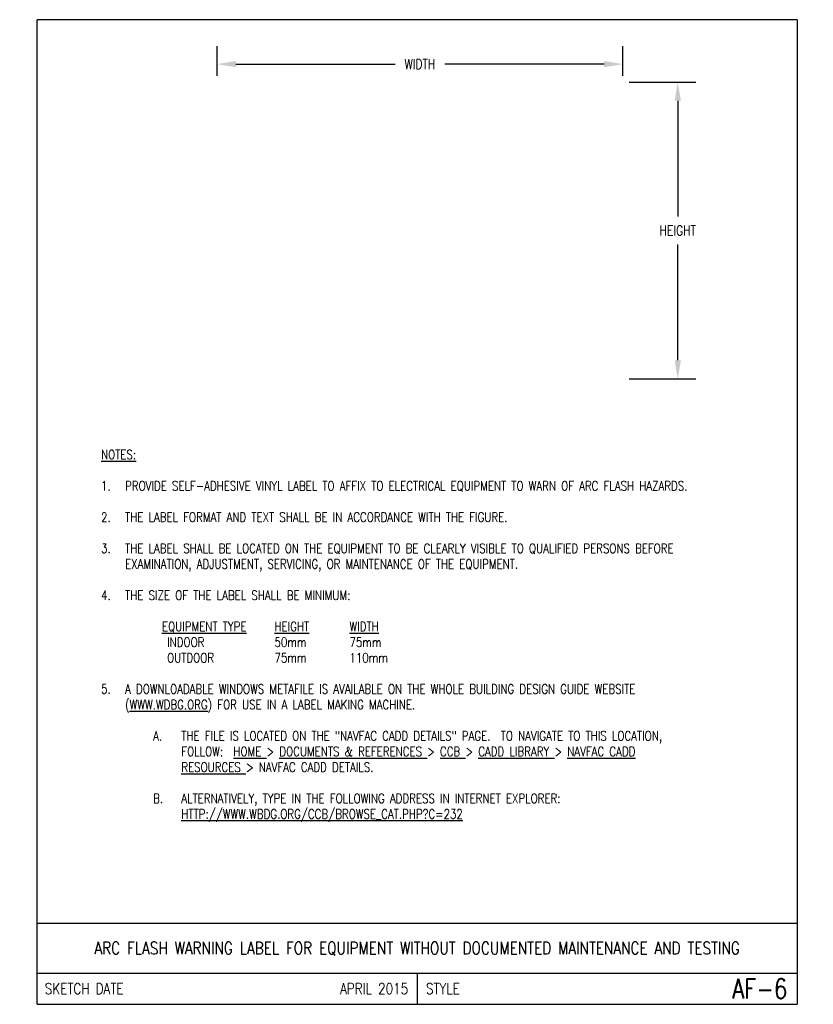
# Model space of a CAD drawing. Header units: millimetres. Extents: x -4 to 197, y 0 to 250.
import ezdxf
from ezdxf.enums import TextEntityAlignment as Align

# ---------------------------------------------------------------- set-up
doc = ezdxf.new("R2010")
doc.units = ezdxf.units.MM
doc.header["$LTSCALE"] = 25.4
doc.header["$MEASUREMENT"] = 0
doc.layers.get('Defpoints').update_dxf_attribs({"linetype": 'CONTINUOUS'})
doc.layers.add('E-DETL', color=2, linetype='CONTINUOUS')
doc.layers.add('E-DETL-TEXT', color=3, linetype='CONTINUOUS')
doc.styles.add('ROMANS', font='ROMANS.SHX', dxfattribs={"width": 0.8})
doc.styles.get("Standard").update_dxf_attribs({"font": 'ROMANS.SHX', "width": 0.8, "height": 3})
doc.dimstyles.get("Standard").update_dxf_attribs({"dimtxt": 0.18, "dimasz": 0.18, "dimexe": 0.18, "dimexo": 0.0625, "dimgap": 0.09, "dimtad": 0, "dimtih": 1, "dimtoh": 1, "dimdec": 4, "dimzin": 0, "dimdsep": 46, "dimtxsty": 'Standard', "dimcen": 0.09, "dimadec": 0, "dimazin": 0, "dimtfac": 1, "dimtdec": 4, "dimtofl": 0, "dimtmove": 0, "dimatfit": 3, "dimfxl": 0, "dimtolj": 1, "dimtzin": 0, "dimarcsym": 0})

# ---------------------------------------------------------------- blocks, each defined once
blk = doc.blocks.new('*D1')
at = {"layer": 'Defpoints', "color": 0, "transparency": 16777216}
for p in [(148.84, 238.86), (45.77, 234.31), (148.84, 234.31)]:
    blk.add_point(p, dxfattribs=at)
at = {"layer": 'E-DETL-TEXT', "color": 0, "lineweight": -2, "transparency": 16777216}
for p, q in [((45.77, 235.9), (45.77, 243.43)), ((148.84, 235.9), (148.84, 243.43)), ((50.53, 238.86), (90.97, 238.86)), ((144.08, 238.86), (103.64, 238.86))]:
    blk.add_line(p, q, dxfattribs=at)
at = {"layer": 'E-DETL-TEXT', "color": 0, "transparency": 16777216}
for points in [[(50.53, 239.65), (50.53, 238.06), (45.77, 238.86)], [(144.08, 239.65), (144.08, 238.06), (148.84, 238.86)]]:
    blk.add_solid(points, dxfattribs=at)
at = {"layer": 'E-DETL-TEXT', "color": 0, "transparency": 16777216, "insert": (97.3, 238.86), "char_height": 3, "attachment_point": 5}
blk.add_mtext('\\A1;{\\H0.83333x;WIDTH}', dxfattribs=at)
blk = doc.blocks.new('*D2')
at = {"layer": 'Defpoints', "color": 0, "transparency": 16777216}
for p in [(148.84, 234.31), (162.79, 234.31), (148.84, 158.87)]:
    blk.add_point(p, dxfattribs=at)
at = {"layer": 'E-DETL-TEXT', "color": 0, "lineweight": -2, "transparency": 16777216}
for p, q in [((150.43, 234.31), (167.37, 234.31)), ((162.79, 229.55), (162.79, 200.12)), ((162.79, 163.63), (162.79, 193.05)), ((150.43, 158.87), (167.37, 158.87))]:
    blk.add_line(p, q, dxfattribs=at)
at = {"layer": 'E-DETL-TEXT', "color": 0, "transparency": 16777216}
for points in [[(162, 229.55), (163.59, 229.55), (162.79, 234.31)], [(162, 163.63), (163.59, 163.63), (162.79, 158.87)]]:
    blk.add_solid(points, dxfattribs=at)
at = {"layer": 'E-DETL-TEXT', "color": 0, "transparency": 16777216, "insert": (162.79, 196.59), "char_height": 3, "attachment_point": 5}
blk.add_mtext('\\A1;{\\H0.83333x;HEIGHT}', dxfattribs=at)

msp = doc.modelspace()

# ---------------------------------------------------------------- linework, layer by layer
at = {"layer": 'E-DETL'}
for p, q in [((193.13195, 250.14924), (0, 250.14924)), ((0, 0), (0, 250.14924)), ((193.13195, 250.14924), (193.13195, 0)), ((0, 20.63751), (193.13195, 20.63751)), ((0, 7.9375), (193.13195, 7.9375)), ((96.56598, 7.9375), (96.56598, 0)), ((0, 0), (193.13195, 0))]:
    msp.add_line(p, q, dxfattribs=at)

# ---------------------------------------------------------------- texts
at = {"layer": 'E-DETL-TEXT', "style": 'ROMANS', "width": 0.8}
for s, height, p in [('SKETCH DATE', 2.7940015, (1.96223, 3.96875)), ('STYLE', 2.794002, (98.82134, 3.96875))]:
    msp.add_text(s, height=height, dxfattribs=at).set_placement(p, align=Align.MIDDLE_LEFT)
for s, height, p in [('APRIL 2015', 2.794002, (94.31062, 3.96875)), ('AF-6', 5.000003, (190.63945, 3.96875))]:
    msp.add_text(s, height=height, dxfattribs=at).set_placement(p, align=Align.MIDDLE_RIGHT)
at = {"layer": 'E-DETL-TEXT', "insert": (12.7, 140.83683), "char_height": 2.38125, "width": 167.7319546, "attachment_point": 1}
msp.add_mtext('\\pi-6.101,l9.6748,t9.6748;{\\LNOTES:\\P}\\P1.^IPROVIDE SELF-ADHESIVE VINYL LABEL TO AFFIX TO ELECTRICAL EQUIPMENT TO WARN OF ARC FLASH HAZARDS.\\P\\pt3.5712,10.716;\\P\\pt9.6748;2.^ITHE LABEL FORMAT AND TEXT SHALL BE IN ACCORDANCE WITH THE FIGURE.\\P\\P3.^ITHE LABEL SHALL BE LOCATED ON THE EQUIPMENT TO BE CLEARLY VISIBLE TO QUALIFIED PERSONS BEFORE EXAMINATION, ADJUSTMENT, SERVICING, OR MAINTENANCE OF THE EQUIPMENT.\\P\\P4.^ITHE SIZE OF THE LABEL SHALL BE MINIMUM:\\P\\pi0,l9.525,tz;\\P^I{\\LEQUIPMENT TYPE}^I{\\LHEIGHT}^I^I{\\LWIDTH\\P}^I INDOOR^I^I50mm^I^I75mm\\P^I OUTDOOR^I^I75mm^I^I110mm\\P\\P\\pi-6.101,l9.6748,t9.6748;5.^IA DOWNLOADABLE WINDOWS METAFILE IS AVAILABLE ON THE WHOLE BUILDING DESIGN GUIDE WEBSITE ({\\LWWW.WDBG.ORG}) FOR USE IN A LABEL MAKING MACHINE.\\P\\P\\pi-7.1449,l23.963,t23.963;A.^ITHE FILE IS LOCATED ON THE "NAVFAC CADD DETAILS" PAGE.  TO NAVIGATE TO THIS LOCATION, \\P\\pi0,t16.817,23.963;FOLLOW:  {\\LHOME }> {\\LDOCUMENTS & REFERENCES }> {\\LCCB }> {\\LCADD LIBRARY }> {\\LNAVFAC CADD \\PRESOURCES }> NAVFAC CADD DETAILS.\\P\\pi-10.864,l16.817,t16.817;\\P\\pi-7.1449,l23.963,t23.963;B.^IALTERNATIVELY, TYPE IN THE FOLLOWING ADDRESS IN INTERNET EXPLORER:  \\P\\pi0,t16.817,23.963;{\\LHTTP://WWW.WBDG.ORG/CCB/BROWSE_CAT.PHP?C=232}', dxfattribs=at)
at = {"layer": 'E-DETL-TEXT', "insert": (96.56598, 15.87501), "char_height": 3.175, "width": 211.1828571, "attachment_point": 2, "style": 'ROMANS'}
msp.add_mtext('ARC FLASH WARNING LABEL FOR EQUIPMENT WITHOUT DOCUMENTED MAINTENANCE AND TESTING ', dxfattribs=at)

# ---------------------------------------------------------------- dimensions: what is measured, and where the dimension line sits
at = {"layer": 'E-DETL-TEXT'}
dim = msp.add_linear_dim(base=(148.84228, 238.85826), p1=(45.76598, 234.30774), p2=(148.84228, 234.30774), text='{\\H0.83333x;WIDTH}', dimstyle='Standard', override={"dimscale": 25.4, "dimtxt": 0.125, "dimasz": 0.1875, "dimcen": 0}, dxfattribs=at)
dim.commit()
dim.dimension.update_dxf_attribs({"geometry": '*D1', "text_midpoint": (97.30413, 238.85826)})
dim = msp.add_linear_dim(base=(162.79465, 234.30774), p1=(148.84228, 158.86974), p2=(148.84228, 234.30774), angle=90, text='{\\H0.83333x;HEIGHT}', dimstyle='Standard', override={"dimscale": 25.4, "dimtxt": 0.125, "dimasz": 0.1875, "dimcen": 0}, dxfattribs=at)
dim.commit()
dim.dimension.update_dxf_attribs({"geometry": '*D2', "text_midpoint": (162.79465, 196.58874)})

doc.saveas('drawing.dxf')
